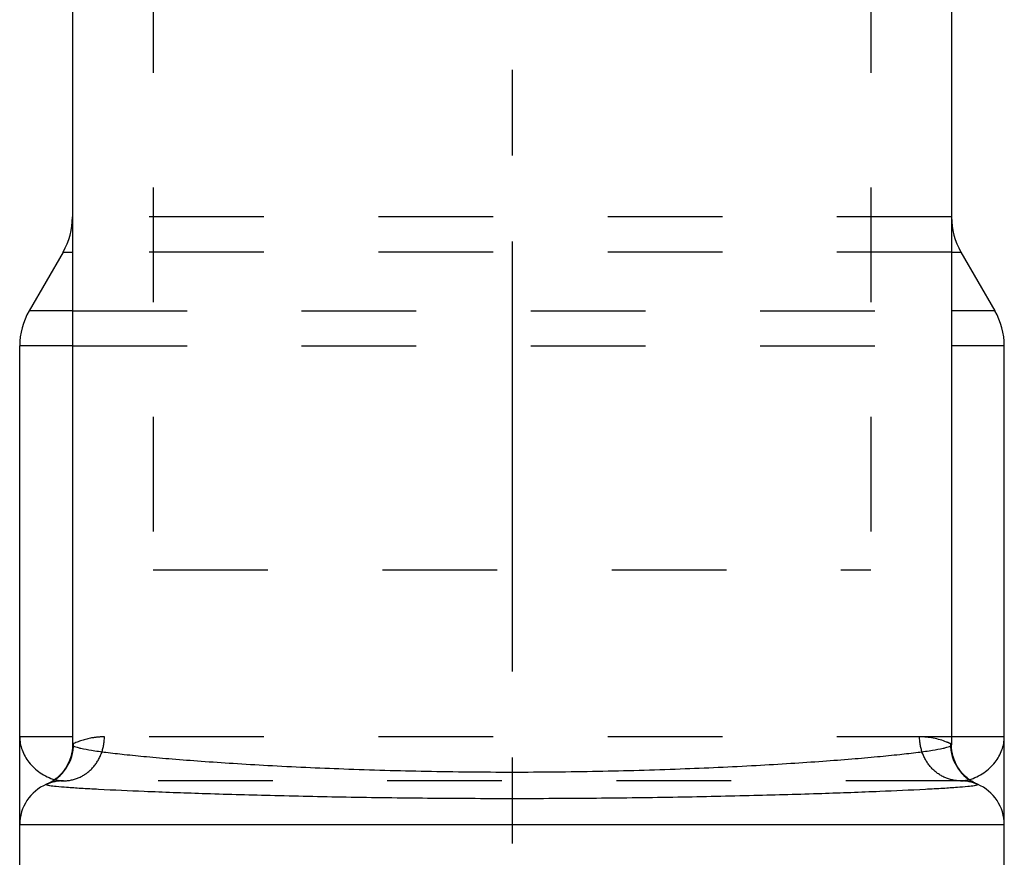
# Model space of a CAD drawing. Header units: millimetres. Extents: x 416 to 584, y 372 to 628.
# Tile 2 of 5: x 472 to 528, y 475 to 523. Entities that reach past the tile are written whole.
import ezdxf

# ---------------------------------------------------------------- set-up
doc = ezdxf.new("R2010")
doc.units = ezdxf.units.MM
doc.header["$LTSCALE"] = 65.185185
doc.linetypes.add('CENTER', pattern=[0.6, 0.375, -0.075, 0.075, -0.075])
doc.linetypes.add('HIDDEN', pattern=[0.2, 0.1, -0.1])
for name, color, linetype in [('ACHSEN_S', 7, 'CONTINUOUS'), ('FASEN', 7, 'CONTINUOUS'), ('FLAECHEN', 7, 'CONTINUOUS'), ('KONST.EL_MIT_GEO', 7, 'CONTINUOUS')]:
    doc.layers.add(name, color=color, linetype=linetype)

msp = doc.modelspace()

# ---------------------------------------------------------------- linework, layer by layer
at = {"layer": 'ACHSEN_S', "color": 2, "linetype": 'CENTER'}
msp.add_line((500, 627.5), (500, 372.5), dxfattribs=at)
at = {"layer": 'FASEN', "color": 7, "linetype": 'Continuous'}
for p, q in [((475, 604), (475, 481.55)), ((525, 604), (525, 481.55))]:
    msp.add_line(p, q, dxfattribs=at)
at = {"layer": 'FLAECHEN', "color": 8, "linetype": 'HIDDEN'}
for p, q in [((479.6, 604.5), (479.6, 491.5)), ((520.4, 604.5), (520.4, 491.5)), ((479.6, 491.5), (520.4, 491.5)), ((528, 458.835), (528, 477))]:
    msp.add_line(p, q, dxfattribs=at)
at = {"layer": 'FLAECHEN', "color": 7, "linetype": 'Continuous'}
for p, q in [((475, 604), (475, 481.55)), ((525, 604), (525, 481.55)), ((474.464, 509.572), (472.536, 506.232)), ((525.536, 509.572), (527.464, 506.232)), ((472, 458.835), (472, 504.232)), ((528, 477), (528, 504.232))]:
    msp.add_line(p, q, dxfattribs=at)
at = {"layer": 'KONST.EL_MIT_GEO', "color": 8, "linetype": 'HIDDEN'}
for p, q in [((479.6, 604.5), (479.6, 491.5)), ((520.4, 604.5), (520.4, 491.5)), ((475, 561), (475, 511.572)), ((525, 561), (525, 511.572)), ((525, 511.572), (475, 511.572)), ((525, 509.572), (475, 509.572)), ((475, 506.232), (525, 506.232)), ((475, 504.232), (525, 504.232)), ((525, 482), (475, 482)), ((525.5, 479.5), (474.5, 479.5))]:
    msp.add_line(p, q, dxfattribs=at)
at = {"layer": 'KONST.EL_MIT_GEO', "color": 7, "linetype": 'Continuous'}
for p, q in [((474.464, 509.572), (472.536, 506.232)), ((474.464, 509.572), (475, 509.572)), ((525, 509.572), (525.536, 509.572)), ((525.536, 509.572), (527.464, 506.232)), ((475, 506.232), (472.536, 506.232)), ((527.464, 506.232), (525, 506.232)), ((475, 504.232), (472, 504.232)), ((528, 504.232), (525, 504.232)), ((472, 458.835), (472, 482)), ((475, 482), (472, 482)), ((528, 482), (525, 482)), ((528, 458.835), (528, 482)), ((526.464, 479.307), (526.464, 479.307)), ((528, 477), (472, 477))]:
    msp.add_line(p, q, dxfattribs=at)
for points in [[(475, 481.55), (474.994, 481.373), (474.975, 481.201), (474.945, 481.034), (474.905, 480.872), (474.855, 480.716), (474.796, 480.566), (474.728, 480.424), (474.654, 480.289), (474.573, 480.162), (474.486, 480.043), (474.396, 479.934), (474.304, 479.833), (474.209, 479.741), (474.116, 479.659), (474.023, 479.587), (473.934, 479.523), (473.849, 479.468), (473.769, 479.421), (473.695, 479.381), (473.627, 479.347), (473.566, 479.32), (473.536, 479.307)], [(526.3, 479.383), (526.226, 479.423), (526.147, 479.471), (526.062, 479.526), (525.972, 479.59), (525.88, 479.663), (525.787, 479.745), (525.692, 479.837), (525.6, 479.938), (525.51, 480.048), (525.424, 480.167), (525.344, 480.294), (525.27, 480.429), (525.202, 480.571), (525.144, 480.72), (525.094, 480.876), (525.054, 481.038), (525.024, 481.204), (525.006, 481.375), (525, 481.55)], [(526.464, 479.307), (526.428, 479.322), (526.368, 479.35), (526.3, 479.383)]]:
    msp.add_lwpolyline(points, dxfattribs=at)
for centre, radius, start, end in [((471, 511.572), 4, 330, 360), ((529, 511.572), 4, 180, 210), ((476, 504.232), 4, 150, 180), ((524, 504.232), 4, 0, 30), ((474.5, 477), 2.5, 113.0319, 180), ((525.5, 477), 2.5, 0, 66.9681)]:
    msp.add_arc(centre, radius, start, end, dxfattribs=at)
at = {"layer": 'KONST.EL_MIT_GEO', "color": 8, "linetype": 'HIDDEN'}
for centre, radius, start, end in [((472.574, 481.606), 2.492, 292.718, 0.1809), ((527.426, 481.606), 2.492, 179.8192, 247.282), ((474.5, 477), 2.5, 90, 113.0319), ((525.5, 477), 2.5, 66.9681, 90)]:
    msp.add_arc(centre, radius, start, end, dxfattribs=at)
at = {"layer": 'KONST.EL_MIT_GEO', "color": 7, "linetype": 'Continuous'}
for points, knots in [([(472, 482), (472, 481.748), (472.098, 481.225), (472.511, 480.514), (473.15, 479.916), (473.699, 479.646), (473.997, 479.568)], [0, 0, 0, 0, 0.225425, 0.464962, 0.724377, 1, 1, 1, 1]), ([(526.003, 479.568), (526.301, 479.646), (526.85, 479.916), (527.489, 480.514), (527.902, 481.225), (528, 481.748), (528, 482)], [0, 0, 0, 0, 0.275622, 0.535037, 0.774575, 1, 1, 1, 1]), ([(475, 481.55), (475, 481.532), (475.042, 481.488), (475.136, 481.448), (475.289, 481.398), (475.606, 481.322), (476.151, 481.226), (476.975, 481.112), (478.021, 480.991), (479.278, 480.867), (480.734, 480.74), (482.375, 480.614), (484.186, 480.491), (486.888, 480.332), (490.549, 480.163), (495.181, 480.031), (500, 479.984), (504.819, 480.031), (509.451, 480.163), (513.112, 480.332), (515.814, 480.491), (517.625, 480.614), (519.266, 480.74), (520.722, 480.867), (521.979, 480.991), (523.025, 481.112), (523.849, 481.226), (524.394, 481.322), (524.711, 481.398), (524.864, 481.448), (524.958, 481.488), (525, 481.532), (525, 481.55)], [0, 0, 0, 0, 0.001092, 0.003129, 0.006284, 0.01059, 0.022663, 0.039283, 0.060304, 0.085533, 0.114728, 0.147614, 0.183875, 0.223168, 0.309322, 0.402793, 0.5, 0.597207, 0.690678, 0.776832, 0.816125, 0.852386, 0.885272, 0.914467, 0.939696, 0.960717, 0.977337, 0.98941, 0.993716, 0.996871, 0.998908, 1, 1, 1, 1]), ([(473.536, 479.307), (473.529, 479.304), (473.507, 479.292), (473.527, 479.278), (473.534, 479.275)], [0, 0, 0, 0, 0.516405, 1, 1, 1, 1]), ([(473.534, 479.275), (473.552, 479.266), (473.604, 479.253), (473.657, 479.243), (473.69, 479.237)], [0, 0, 0, 0, 0.374261, 1, 1, 1, 1]), ([(473.69, 479.237), (473.817, 479.216), (474.144, 479.181), (474.741, 479.132), (475.546, 479.08), (477.017, 478.998), (479.314, 478.895), (482.564, 478.777), (486.391, 478.667), (490.669, 478.575), (495.256, 478.514), (500, 478.493), (504.744, 478.514), (509.331, 478.575), (513.609, 478.667), (517.436, 478.777), (520.686, 478.895), (522.983, 478.998), (524.454, 479.08), (525.259, 479.132), (525.856, 479.181), (526.183, 479.216), (526.31, 479.237)], [0, 0, 0, 0, 0.007335, 0.01873, 0.034101, 0.053322, 0.102656, 0.165112, 0.238633, 0.320796, 0.408889, 0.499999, 0.591108, 0.679202, 0.761365, 0.834887, 0.897342, 0.946677, 0.965898, 0.981269, 0.992665, 1, 1, 1, 1]), ([(526.31, 479.237), (526.343, 479.243), (526.396, 479.253), (526.448, 479.266), (526.466, 479.275)], [0, 0, 0, 0, 0.625748, 1, 1, 1, 1]), ([(526.466, 479.275), (526.473, 479.278), (526.493, 479.292), (526.471, 479.304), (526.464, 479.307)], [0, 0, 0, 0, 0.483624, 1, 1, 1, 1])]:
    msp.add_open_spline(points, degree=3, knots=knots, dxfattribs=at)
at = {"layer": 'KONST.EL_MIT_GEO', "color": 8, "linetype": 'HIDDEN'}
for points, knots in [([(474.5, 479.5), (474.802, 479.5), (475.421, 479.634), (476.191, 480.197), (476.7, 481.027), (476.818, 481.676), (476.818, 482)], [0, 0, 0, 0, 0.241232, 0.487682, 0.741344, 1, 1, 1, 1]), ([(475.066, 481.614), (475.056, 481.609), (475.03, 481.596), (475, 481.57), (475, 481.55)], [0, 0, 0, 0, 0.350144, 1, 1, 1, 1]), ([(476.818, 482), (476.598, 482), (475.997, 481.952), (475.413, 481.773), (475.066, 481.614)], [0, 0, 0, 0, 0.365594, 1, 1, 1, 1]), ([(524.934, 481.614), (524.862, 481.646), (524.311, 481.882), (523.703, 482), (523.182, 482)], [0, 0, 0, 0, 0.130904, 1, 1, 1, 1]), ([(525.5, 479.5), (525.198, 479.5), (524.579, 479.634), (523.809, 480.197), (523.3, 481.027), (523.182, 481.676), (523.182, 482)], [0, 0, 0, 0, 0.241232, 0.487682, 0.741344, 1, 1, 1, 1]), ([(525, 481.55), (525, 481.556), (524.99, 481.587), (524.957, 481.603), (524.934, 481.614)], [0, 0, 0, 0, 0.178095, 1, 1, 1, 1]), ([(473.997, 479.568), (474.037, 479.557), (474.202, 479.519), (474.372, 479.5), (474.5, 479.5)], [0, 0, 0, 0, 0.246986, 1, 1, 1, 1]), ([(525.5, 479.5), (525.543, 479.5), (525.713, 479.506), (525.881, 479.536), (526.003, 479.568)], [0, 0, 0, 0, 0.254018, 1, 1, 1, 1])]:
    msp.add_open_spline(points, degree=3, knots=knots, dxfattribs=at)

doc.saveas('drawing.dxf')
